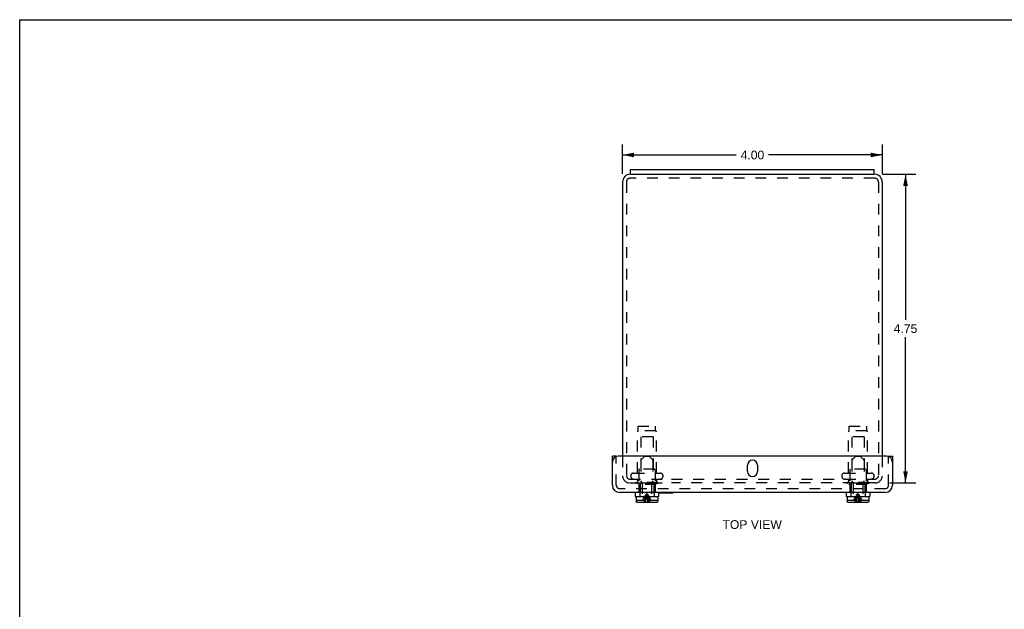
# Model space of a CAD drawing. Header units: inches. Extents: x 0 to 30.3, y 0 to 19.6.
# Tile 2 of 3: x 0 to 15.2, y 10.5 to 19.6. Entities that reach past the tile are written whole.
import ezdxf

# ---------------------------------------------------------------- set-up
doc = ezdxf.new("R2010")
doc.units = ezdxf.units.IN
doc.header["$LTSCALE"] = 1.667722
doc.header["$MEASUREMENT"] = 0
doc.linetypes.add('HIDDEN', pattern=[0.2, 0.1, -0.1])
doc.layers.get('0').update_dxf_attribs({"linetype": 'CONTINUOUS'})
for name, color, linetype in [('DEFAULT_2', 8, 'HIDDEN'), ('DIMENSIONS', 7, 'CONTINUOUS'), ('DOOR_ASSEMBLY', 7, 'CONTINUOUS')]:
    doc.layers.add(name, color=color, linetype=linetype)
doc.styles.get("Standard").update_dxf_attribs({"font": 'arial.ttf'})
doc.dimstyles.new('DIMSTYLE_2', dxfattribs={"dimtxt": 0.133774, "dimasz": 0.178366, "dimexe": 0.09, "dimexo": 0.07, "dimgap": 0.0375, "dimtad": 0, "dimtih": 1, "dimtoh": 1, "dimzin": 4, "dimdsep": 46, "dimtxsty": 'Standard', "dimblk": '_FILLED', "dimblk1": '_FILLED', "dimblk2": '_FILLED', "dimcen": 0.09, "dimazin": 1, "dimtfac": 1, "dimtdec": 3, "dimtofl": 0, "dimtmove": 0, "dimatfit": 3, "dimldrblk": '_FILLED', "dimfxl": 0, "dimtolj": 1, "dimtzin": 4, "dimarcsym": 0})

# ---------------------------------------------------------------- blocks, each defined once
blk = doc.blocks.new('_FILLED')
at = {"color": 0, "linetype": 'ByBlock'}
blk.add_solid([(0, 0), (-1, 0.2), (-1, -0.2)], dxfattribs=at)
blk = doc.blocks.new('*D9')
at = {"layer": 'DIMENSIONS', "color": 2, "linetype": 'Continuous'}
for p, q in [((9.283, 17.246), (9.283, 17.699)), ((13.283, 17.246), (13.283, 17.699)), ((9.283, 17.539), (11.034, 17.539)), ((13.283, 17.539), (11.531, 17.539))]:
    blk.add_line(p, q, dxfattribs=at)
at = {"layer": 'DIMENSIONS', "color": 2, "linetype": 'Continuous', "xscale": 0.1783659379, "yscale": 0.1783659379, "zscale": 0.1783659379, "rotation": 180}
blk.add_blockref('_FILLED', (9.283, 17.539), dxfattribs=at)
at = {"layer": 'DIMENSIONS', "color": 2, "linetype": 'Continuous', "xscale": 0.1783659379, "yscale": 0.1783659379, "zscale": 0.1783659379}
blk.add_blockref('_FILLED', (13.283, 17.539), dxfattribs=at)
at = {"layer": 'DIMENSIONS', "color": 2, "linetype": 'Continuous', "insert": (11.283, 17.605), "char_height": 0.1338, "width": 0.36353, "attachment_point": 2, "line_spacing_factor": 0.9}
blk.add_mtext('4.00', dxfattribs=at)
blk = doc.blocks.new('*D15')
at = {"layer": 'DIMENSIONS', "color": 2, "linetype": 'Continuous'}
for p, q in [((13.287, 17.242), (13.801, 17.242)), ((13.64, 17.242), (13.64, 15)), ((13.64, 12.492), (13.64, 14.733)), ((13.392, 12.492), (13.801, 12.492))]:
    blk.add_line(p, q, dxfattribs=at)
at = {"layer": 'DIMENSIONS', "color": 2, "linetype": 'Continuous', "xscale": 0.1783659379, "yscale": 0.1783659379, "zscale": 0.1783659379}
for p, rotation in [((13.64, 17.242), 90), ((13.64, 12.492), 270)]:
    blk.add_blockref('_FILLED', p, dxfattribs=dict(at, rotation=rotation))
at = {"layer": 'DIMENSIONS', "color": 2, "linetype": 'Continuous', "insert": (13.64, 14.934), "char_height": 0.1338, "width": 0.36353, "attachment_point": 2, "line_spacing_factor": 0.9}
blk.add_mtext('4.75', dxfattribs=at)

msp = doc.modelspace()

# ---------------------------------------------------------------- linework, layer by layer
at = {"color": 7, "linetype": 'Continuous'}
for p, q in [((0, 0), (0, 19.6203)), ((0, 19.6203), (30.3222, 19.6203)), ((9.4076, 17.2416), (9.4076, 17.3166)), ((13.1576, 17.2416), (13.1576, 17.3166)), ((9.4076, 17.2416), (13.1576, 17.2416))]:
    msp.add_line(p, q, dxfattribs=at)
at = {"color": 3, "linetype": 'Continuous'}
for p, q in [((9.4076, 17.3166), (13.1576, 17.3166)), ((9.4076, 17.2416), (9.4026, 17.2416)), ((13.1626, 17.2416), (13.1576, 17.2416)), ((9.2826, 17.1216), (9.2826, 12.9036)), ((13.2826, 17.1216), (13.2826, 12.9036))]:
    msp.add_line(p, q, dxfattribs=at)
for centre, start, end in [((9.4026, 17.1216), 90, 180), ((13.1626, 17.1216), 0, 90)]:
    msp.add_arc(centre, 0.12, start, end, dxfattribs=at)
at = {"layer": 'DEFAULT_2', "color": 8, "linetype": 'HIDDEN'}
for p, q in [((13.1626, 17.1816), (9.4026, 17.1816)), ((9.3426, 17.1216), (9.3426, 12.6066)), ((13.2226, 17.1216), (13.2226, 12.6066)), ((9.5226, 13.2951), (9.5226, 13.3641)), ((9.5226, 13.3641), (9.7926, 13.3641)), ((9.7926, 13.2951), (9.7926, 13.3641)), ((12.7726, 13.3641), (13.0426, 13.3641)), ((12.7726, 13.2951), (12.7726, 13.3641)), ((13.0426, 13.2951), (13.0426, 13.3641)), ((9.5116, 12.6441), (9.5116, 13.2773)), ((9.7926, 13.2951), (9.5226, 13.2951)), ((9.5626, 13.2016), (9.5626, 12.7016)), ((9.7526, 13.2016), (9.5626, 13.2016)), ((9.7526, 13.2016), (9.7526, 12.7016)), ((9.8036, 12.6441), (9.8036, 13.2773)), ((12.7616, 12.6441), (12.7616, 13.2773)), ((13.0426, 13.2951), (12.7726, 13.2951)), ((13.0026, 13.2016), (12.8126, 13.2016)), ((12.8126, 13.2016), (12.8126, 12.7016)), ((13.0026, 13.2016), (13.0026, 12.7016)), ((13.0536, 12.6441), (13.0536, 13.2773)), ((9.2826, 12.9036), (9.2826, 12.6036)), ((13.2826, 12.9036), (13.2826, 12.6066)), ((9.3426, 12.6066), (9.3426, 12.6036)), ((9.4538, 12.6441), (9.8613, 12.6441)), ((9.5326, 12.6916), (9.5326, 12.4816)), ((9.7726, 12.7016), (9.5426, 12.7016)), ((9.7826, 12.6916), (9.7826, 12.4816)), ((12.7038, 12.6441), (13.1113, 12.6441)), ((12.7826, 12.6916), (12.7826, 12.4816)), ((13.0226, 12.7016), (12.7926, 12.7016)), ((13.0326, 12.6916), (13.0326, 12.4816)), ((9.3946, 12.5516), (10.0387, 12.5516)), ((9.3946, 12.4916), (10.0387, 12.4916)), ((9.8276, 12.4996), (9.4876, 12.4996)), ((9.4876, 12.4996), (9.4876, 12.4816)), ((9.8276, 12.4816), (9.4876, 12.4816)), ((9.5116, 12.5516), (9.5116, 12.5096)), ((9.8036, 12.5516), (9.8036, 12.5096)), ((9.8276, 12.4996), (9.8276, 12.4816)), ((10.0388, 12.5516), (13.1706, 12.5516)), ((13.1755, 12.4916), (10.0388, 12.4916)), ((13.0776, 12.4996), (12.7376, 12.4996)), ((12.7376, 12.4996), (12.7376, 12.4816)), ((13.0776, 12.4816), (12.7376, 12.4816)), ((12.7616, 12.5516), (12.7616, 12.5096)), ((13.0536, 12.5516), (13.0536, 12.5096)), ((13.0776, 12.4996), (13.0776, 12.4816))]:
    msp.add_line(p, q, dxfattribs=at)
for centre, radius, start, end in [((9.4026, 17.1216), 0.06, 90, 180), ((13.1626, 17.1216), 0.06, 0, 90), ((9.5316, 13.2773), 0.02, 116.74368, 180), ((9.7836, 13.2773), 0.02, 0, 63.25632), ((12.7816, 13.2773), 0.02, 116.74368, 180), ((13.0336, 13.2773), 0.02, 0, 63.25632), ((9.3946, 12.6036), 0.112, 180, 270), ((9.3946, 12.6036), 0.052, 180, 270), ((9.4538, 12.5979), 0.0462, 90, 270), ((9.5426, 12.6916), 0.01, 90, 180), ((9.7726, 12.6916), 0.01, 0, 90), ((9.8613, 12.5979), 0.0462, 270, 90), ((12.7038, 12.5979), 0.0462, 90, 270), ((12.7926, 12.6916), 0.01, 90, 180), ((13.0226, 12.6916), 0.01, 0, 90), ((13.1113, 12.5979), 0.0462, 270, 90), ((13.1706, 12.6036), 0.112, 270, 360), ((13.1706, 12.6036), 0.052, 270, 360), ((9.5016, 12.5096), 0.01, 270, 360), ((9.8136, 12.5096), 0.01, 180, 270), ((12.7516, 12.5096), 0.01, 270, 360), ((13.0636, 12.5096), 0.01, 180, 270)]:
    msp.add_arc(centre, radius, start, end, dxfattribs=at)
at = {"layer": 'DOOR_ASSEMBLY', "color": 3, "linetype": 'Continuous'}
for p, q in [((9.1263, 12.4556), (9.1263, 12.9036)), ((13.3488, 12.9036), (9.2163, 12.9036)), ((13.4388, 12.9036), (13.4388, 12.4556)), ((11.2045, 12.6693), (11.2045, 12.763)), ((11.3607, 12.763), (11.3607, 12.6693)), ((13.3268, 12.3436), (9.2383, 12.3436))]:
    msp.add_line(p, q, dxfattribs=at)
at = {"layer": 'DOOR_ASSEMBLY', "color": 7, "linetype": 'Continuous'}
for p, q in [((9.1863, 12.9036), (9.1263, 12.9036)), ((13.3788, 12.9036), (13.4388, 12.9036)), ((9.4766, 12.3436), (9.4766, 12.2811)), ((9.4766, 12.2811), (9.8386, 12.2811)), ((9.5846, 12.2811), (9.5846, 12.2761)), ((9.7306, 12.2811), (9.7306, 12.2761)), ((9.8386, 12.3436), (9.8386, 12.2811)), ((9.8386, 12.3396), (10.0643, 12.3396)), ((10.0643, 12.3396), (10.0643, 12.3436)), ((12.7266, 12.3436), (12.7266, 12.2811)), ((12.7266, 12.2811), (13.0886, 12.2811)), ((12.8346, 12.2811), (12.8346, 12.2761)), ((12.9806, 12.2811), (12.9806, 12.2761)), ((13.0886, 12.3436), (13.0886, 12.2811)), ((9.4906, 12.2611), (9.4906, 12.2261)), ((9.4914, 12.2261), (9.4906, 12.2261)), ((9.4914, 12.2261), (9.4914, 12.2081)), ((9.8096, 12.2761), (9.5056, 12.2761)), ((9.8087, 12.1931), (9.5065, 12.1931)), ((9.8246, 12.2261), (9.8238, 12.2261)), ((9.8238, 12.2261), (9.8238, 12.2081)), ((9.8246, 12.2611), (9.8246, 12.2261)), ((12.7406, 12.2611), (12.7406, 12.2261)), ((12.7414, 12.2261), (12.7406, 12.2261)), ((12.7414, 12.2261), (12.7414, 12.2081)), ((13.0596, 12.2761), (12.7556, 12.2761)), ((13.0587, 12.1931), (12.7565, 12.1931)), ((13.0746, 12.2261), (13.0738, 12.2261)), ((13.0738, 12.2261), (13.0738, 12.2081)), ((13.0746, 12.2611), (13.0746, 12.2261))]:
    msp.add_line(p, q, dxfattribs=at)
at = {"layer": 'DOOR_ASSEMBLY', "color": 8, "linetype": 'HIDDEN'}
for p, q in [((9.1863, 12.4556), (9.1863, 12.9036)), ((9.6246, 12.9031), (9.568, 12.8465)), ((9.6246, 12.9031), (9.6906, 12.9031)), ((9.6906, 12.9031), (9.7472, 12.8465)), ((12.8746, 12.9031), (12.818, 12.8465)), ((12.8746, 12.9031), (12.9406, 12.9031)), ((12.9406, 12.9031), (12.9972, 12.8465)), ((13.3788, 12.4556), (13.3788, 12.9036)), ((9.5636, 12.8359), (9.5636, 12.5223)), ((9.7516, 12.8359), (9.7516, 12.5223)), ((12.8136, 12.8359), (12.8136, 12.5223)), ((13.0016, 12.8359), (13.0016, 12.5223)), ((9.5257, 12.4764), (9.5178, 12.4686)), ((9.7974, 12.4686), (9.5178, 12.4686)), ((9.5334, 12.4839), (9.5257, 12.4764)), ((9.5311, 12.4686), (9.5311, 12.3611)), ((9.5334, 12.4839), (9.5409, 12.4911)), ((9.5409, 12.4911), (9.7743, 12.4911)), ((9.5517, 12.4911), (9.5517, 12.3611)), ((9.5802, 12.4995), (9.568, 12.5117)), ((9.5846, 12.4889), (9.5846, 12.2811)), ((9.7306, 12.4889), (9.7306, 12.2811)), ((9.735, 12.4995), (9.7472, 12.5117)), ((9.7634, 12.4911), (9.7634, 12.3611)), ((9.7818, 12.4839), (9.7743, 12.4911)), ((9.7895, 12.4764), (9.7817, 12.4839)), ((9.7841, 12.4686), (9.7841, 12.3611)), ((9.7894, 12.4764), (9.7974, 12.4686)), ((12.7757, 12.4764), (12.7678, 12.4686)), ((13.0474, 12.4686), (12.7678, 12.4686)), ((12.7834, 12.4839), (12.7757, 12.4764)), ((12.7811, 12.4686), (12.7811, 12.3611)), ((12.7834, 12.4839), (12.7909, 12.4911)), ((12.7909, 12.4911), (13.0243, 12.4911)), ((12.8017, 12.4911), (12.8017, 12.3611)), ((12.8302, 12.4995), (12.818, 12.5117)), ((12.8346, 12.4889), (12.8346, 12.2811)), ((12.9806, 12.4889), (12.9806, 12.2811)), ((12.985, 12.4995), (12.9972, 12.5117)), ((13.0134, 12.4911), (13.0134, 12.3611)), ((13.0318, 12.4839), (13.0243, 12.4911)), ((13.0395, 12.4764), (13.0317, 12.4839)), ((13.0341, 12.4686), (13.0341, 12.3611)), ((13.0394, 12.4764), (13.0474, 12.4686)), ((13.3268, 12.4036), (9.2383, 12.4036)), ((9.5517, 12.3611), (9.5276, 12.3611)), ((9.5276, 12.3611), (9.5276, 12.3436)), ((9.5476, 12.3611), (9.5476, 12.2811)), ((9.7876, 12.3611), (9.7634, 12.3611)), ((9.7676, 12.3611), (9.7676, 12.2811)), ((9.7876, 12.3611), (9.7876, 12.3436)), ((12.8017, 12.3611), (12.7776, 12.3611)), ((12.7776, 12.3611), (12.7776, 12.3436)), ((12.7976, 12.3611), (12.7976, 12.2811)), ((13.0376, 12.3611), (13.0134, 12.3611)), ((13.0176, 12.3611), (13.0176, 12.2811)), ((13.0376, 12.3611), (13.0376, 12.3436)), ((9.4914, 12.2261), (9.625, 12.2261)), ((9.4915, 12.2067), (9.4917, 12.2052)), ((9.4932, 12.2011), (9.4932, 12.2011)), ((9.4939, 12.1998), (9.4939, 12.1998)), ((9.4948, 12.1986), (9.4948, 12.1986)), ((9.4958, 12.1975), (9.4958, 12.1975)), ((9.4969, 12.1965), (9.4969, 12.1965)), ((9.4981, 12.1957), (9.4981, 12.1957)), ((9.4994, 12.1949), (9.4994, 12.1949)), ((9.612, 12.2617), (9.6225, 12.2791)), ((9.6902, 12.2261), (9.8238, 12.2261)), ((9.7032, 12.2617), (9.6927, 12.2791)), ((9.8102, 12.1932), (9.8116, 12.1934)), ((9.8158, 12.1949), (9.8158, 12.1949)), ((9.817, 12.1957), (9.8171, 12.1957)), ((9.8203, 12.1986), (9.8203, 12.1986)), ((9.8212, 12.1998), (9.8212, 12.1998)), ((9.822, 12.2011), (9.822, 12.2011)), ((12.7414, 12.2261), (12.875, 12.2261)), ((12.7415, 12.2067), (12.7417, 12.2052)), ((12.7432, 12.2011), (12.7432, 12.2011)), ((12.7439, 12.1998), (12.7439, 12.1998)), ((12.7448, 12.1986), (12.7448, 12.1986)), ((12.7458, 12.1975), (12.7458, 12.1975)), ((12.7469, 12.1965), (12.7469, 12.1965)), ((12.7481, 12.1957), (12.7481, 12.1957)), ((12.7494, 12.1949), (12.7494, 12.1949)), ((12.755, 12.1932), (12.755, 12.1932)), ((12.862, 12.2617), (12.8725, 12.2791)), ((12.9402, 12.2261), (13.0738, 12.2261)), ((12.9532, 12.2617), (12.9427, 12.2791)), ((13.0602, 12.1932), (13.0616, 12.1934)), ((13.0658, 12.1949), (13.0658, 12.1949)), ((13.067, 12.1957), (13.0671, 12.1957)), ((13.0682, 12.1965), (13.0682, 12.1965)), ((13.0693, 12.1975), (13.0693, 12.1975)), ((13.0703, 12.1986), (13.0703, 12.1986)), ((13.0712, 12.1998), (13.0712, 12.1998)), ((13.072, 12.2011), (13.072, 12.2011))]:
    msp.add_line(p, q, dxfattribs=at)
for points in [[(9.6195, 12.2261), (9.625, 12.244), (9.6308, 12.2617), (9.637, 12.2791), (9.6435, 12.2963), (9.6503, 12.3133), (9.6576, 12.3301)], [(9.6225, 12.2791), (9.6336, 12.2963), (9.6453, 12.3133), (9.6576, 12.3301)], [(9.6299, 12.1931), (9.6336, 12.2169), (9.6377, 12.2403), (9.6421, 12.2633), (9.6469, 12.2859), (9.6521, 12.3082), (9.6576, 12.3301)], [(9.6484, 12.2633), (9.6512, 12.2859), (9.6543, 12.3082), (9.6576, 12.3301)], [(9.6927, 12.2791), (9.6816, 12.2963), (9.6699, 12.3133), (9.6576, 12.3301)], [(9.6782, 12.2791), (9.6717, 12.2963), (9.6648, 12.3133), (9.6576, 12.3301)], [(9.6852, 12.1931), (9.6815, 12.2169), (9.6775, 12.2403), (9.673, 12.2633), (9.6682, 12.2859), (9.6631, 12.3082), (9.6576, 12.3301)], [(9.6668, 12.2633), (9.6639, 12.2859), (9.6609, 12.3082), (9.6576, 12.3301)], [(12.8725, 12.2791), (12.8836, 12.2963), (12.8953, 12.3133), (12.9076, 12.3301)], [(12.8799, 12.1931), (12.8836, 12.2169), (12.8877, 12.2403), (12.8921, 12.2633), (12.8969, 12.2859), (12.9021, 12.3082), (12.9076, 12.3301)], [(12.8808, 12.2617), (12.887, 12.2791), (12.8935, 12.2963), (12.9003, 12.3133), (12.9076, 12.3301)], [(12.8984, 12.2633), (12.9012, 12.2859), (12.9043, 12.3082), (12.9076, 12.3301)], [(12.9427, 12.2791), (12.9316, 12.2963), (12.9199, 12.3133), (12.9076, 12.3301)], [(12.9282, 12.2791), (12.9217, 12.2963), (12.9148, 12.3133), (12.9076, 12.3301)], [(12.9352, 12.1931), (12.9315, 12.2169), (12.9275, 12.2403), (12.923, 12.2633), (12.9182, 12.2859), (12.9131, 12.3082), (12.9076, 12.3301)], [(12.9168, 12.2633), (12.9139, 12.2859), (12.9109, 12.3082), (12.9076, 12.3301)], [(9.5928, 12.2261), (9.6021, 12.244), (9.612, 12.2617)], [(9.625, 12.2261), (9.6226, 12.221), (9.6202, 12.2157), (9.6178, 12.2103), (9.6154, 12.2047), (9.613, 12.199), (9.6106, 12.1931)], [(9.6411, 12.1931), (9.6433, 12.2169), (9.6457, 12.2403), (9.6484, 12.2633)], [(9.6741, 12.1931), (9.6719, 12.2169), (9.6694, 12.2403), (9.6668, 12.2633)], [(9.6956, 12.2261), (9.6902, 12.244), (9.6844, 12.2617), (9.6782, 12.2791)], [(9.6902, 12.2261), (9.6926, 12.221), (9.695, 12.2157), (9.6974, 12.2103), (9.6998, 12.2047), (9.7022, 12.199), (9.7046, 12.1931)], [(9.7223, 12.2261), (9.7131, 12.244), (9.7032, 12.2617)], [(9.8182, 12.1965), (9.8193, 12.1975), (9.8193, 12.1975)], [(12.8428, 12.2261), (12.8521, 12.244), (12.862, 12.2617)], [(12.875, 12.2261), (12.8726, 12.221), (12.8702, 12.2157), (12.8678, 12.2103), (12.8654, 12.2047), (12.863, 12.199), (12.8606, 12.1931)], [(12.8695, 12.2261), (12.875, 12.244), (12.8808, 12.2617)], [(12.8911, 12.1931), (12.8933, 12.2169), (12.8957, 12.2403), (12.8984, 12.2633)], [(12.9241, 12.1931), (12.9219, 12.2169), (12.9194, 12.2403), (12.9168, 12.2633)], [(12.9456, 12.2261), (12.9402, 12.244), (12.9344, 12.2617), (12.9282, 12.2791)], [(12.9402, 12.2261), (12.9426, 12.221), (12.945, 12.2157), (12.9474, 12.2103), (12.9498, 12.2047), (12.9522, 12.199), (12.9546, 12.1931)], [(12.9723, 12.2261), (12.9631, 12.244), (12.9532, 12.2617)]]:
    msp.add_lwpolyline(points, dxfattribs=at)
at = {"layer": 'DOOR_ASSEMBLY', "color": 7, "linetype": 'Continuous'}
for points in [[(9.5065, 12.1931), (9.505, 12.1932), (9.5035, 12.1934), (9.5021, 12.1938), (9.5007, 12.1943), (9.4994, 12.1949), (9.4981, 12.1957), (9.4969, 12.1965), (9.4958, 12.1975), (9.4948, 12.1986), (9.4939, 12.1998), (9.4932, 12.2011), (9.4925, 12.2024), (9.492, 12.2038), (9.4917, 12.2052), (9.4915, 12.2067), (9.4914, 12.2081)], [(9.8238, 12.2081), (9.8237, 12.2067), (9.8235, 12.2052), (9.8231, 12.2038), (9.8226, 12.2024), (9.822, 12.2011), (9.8212, 12.1998), (9.8203, 12.1986), (9.8193, 12.1975), (9.8182, 12.1965), (9.8171, 12.1957), (9.8158, 12.1949), (9.8144, 12.1943), (9.8131, 12.1938), (9.8116, 12.1934), (9.8102, 12.1932), (9.8087, 12.1931)], [(12.7565, 12.1931), (12.755, 12.1932), (12.7535, 12.1934), (12.7521, 12.1938), (12.7507, 12.1943), (12.7494, 12.1949), (12.7481, 12.1957), (12.7469, 12.1965), (12.7458, 12.1975), (12.7448, 12.1986), (12.7439, 12.1998), (12.7432, 12.2011), (12.7425, 12.2024), (12.742, 12.2038), (12.7417, 12.2052), (12.7415, 12.2067), (12.7414, 12.2081)], [(13.0738, 12.2081), (13.0737, 12.2067), (13.0735, 12.2052), (13.0731, 12.2038), (13.0726, 12.2024), (13.072, 12.2011), (13.0712, 12.1998), (13.0703, 12.1986), (13.0693, 12.1975), (13.0682, 12.1965), (13.0671, 12.1957), (13.0658, 12.1949), (13.0644, 12.1943), (13.0631, 12.1938), (13.0616, 12.1934), (13.0602, 12.1932), (13.0587, 12.1931)]]:
    msp.add_lwpolyline(points, dxfattribs=at)
at = {"layer": 'DOOR_ASSEMBLY', "color": 3, "linetype": 'Continuous'}
for centre, radius, start, end in [((9.2163, 12.8136), 0.09, 90, 180), ((13.3488, 12.8136), 0.09, 0, 90), ((11.2826, 12.763), 0.0781, 0, 180), ((11.2826, 12.6693), 0.0781, 180, 360), ((9.2383, 12.4556), 0.112, 180, 270), ((13.3268, 12.4556), 0.112, 270, 360)]:
    msp.add_arc(centre, radius, start, end, dxfattribs=at)
at = {"layer": 'DOOR_ASSEMBLY', "color": 8, "linetype": 'HIDDEN'}
for centre, radius, start, end in [((9.5786, 12.8359), 0.015, 134.99999, 180), ((9.7366, 12.8359), 0.015, 0, 45.00001), ((12.8286, 12.8359), 0.015, 134.99999, 180), ((12.9866, 12.8359), 0.015, 0, 45.00001), ((9.2383, 12.4556), 0.052, 180, 270), ((9.5786, 12.5223), 0.015, 180, 224.99995), ((9.5696, 12.4889), 0.015, 0, 44.99994), ((9.7456, 12.4889), 0.015, 135.00006, 180), ((9.7366, 12.5223), 0.015, 315.00005, 360), ((12.8286, 12.5223), 0.015, 180, 224.99995), ((12.8196, 12.4889), 0.015, 0, 44.99994), ((12.9956, 12.4889), 0.015, 135.00006, 180), ((12.9866, 12.5223), 0.015, 315.00005, 360), ((13.3268, 12.4556), 0.052, 270, 360)]:
    msp.add_arc(centre, radius, start, end, dxfattribs=at)
at = {"layer": 'DOOR_ASSEMBLY', "color": 7, "linetype": 'Continuous'}
for centre, start, end in [((9.5056, 12.2611), 90, 180), ((9.8096, 12.2611), 0, 90), ((12.7556, 12.2611), 90, 180), ((13.0596, 12.2611), 0, 90)]:
    msp.add_arc(centre, 0.015, start, end, dxfattribs=at)

# ---------------------------------------------------------------- texts
at = {"layer": 'DIMENSIONS', "color": 2, "linetype": 'Continuous', "insert": (11.2785, 11.9186), "char_height": 0.13377, "width": 0.911556, "attachment_point": 2, "line_spacing_factor": 0.9}
msp.add_mtext('TOP VIEW', dxfattribs=at)

# ---------------------------------------------------------------- dimensions: what is measured, and where the dimension line sits
at = {"layer": 'DIMENSIONS', "color": 2, "linetype": 'Continuous'}
dim = msp.add_linear_dim(base=(13.2826, 17.5386), p1=(9.2826, 17.1765), p2=(13.2826, 17.1765), dimstyle='DIMSTYLE_2', dxfattribs=at)
dim.commit()
dim.dimension.update_dxf_attribs({"geometry": '*D9', "text_midpoint": (11.2792, 17.5379), "dimtype": 160})
dim = msp.add_linear_dim(base=(13.6404, 12.4916), p1=(13.2174, 17.2416), p2=(13.3224, 12.4916), angle=270, dimstyle='DIMSTYLE_2', dxfattribs=at)
dim.commit()
dim.dimension.update_dxf_attribs({"geometry": '*D15', "text_midpoint": (13.6375, 14.8654), "dimtype": 160})

doc.saveas('drawing.dxf')
